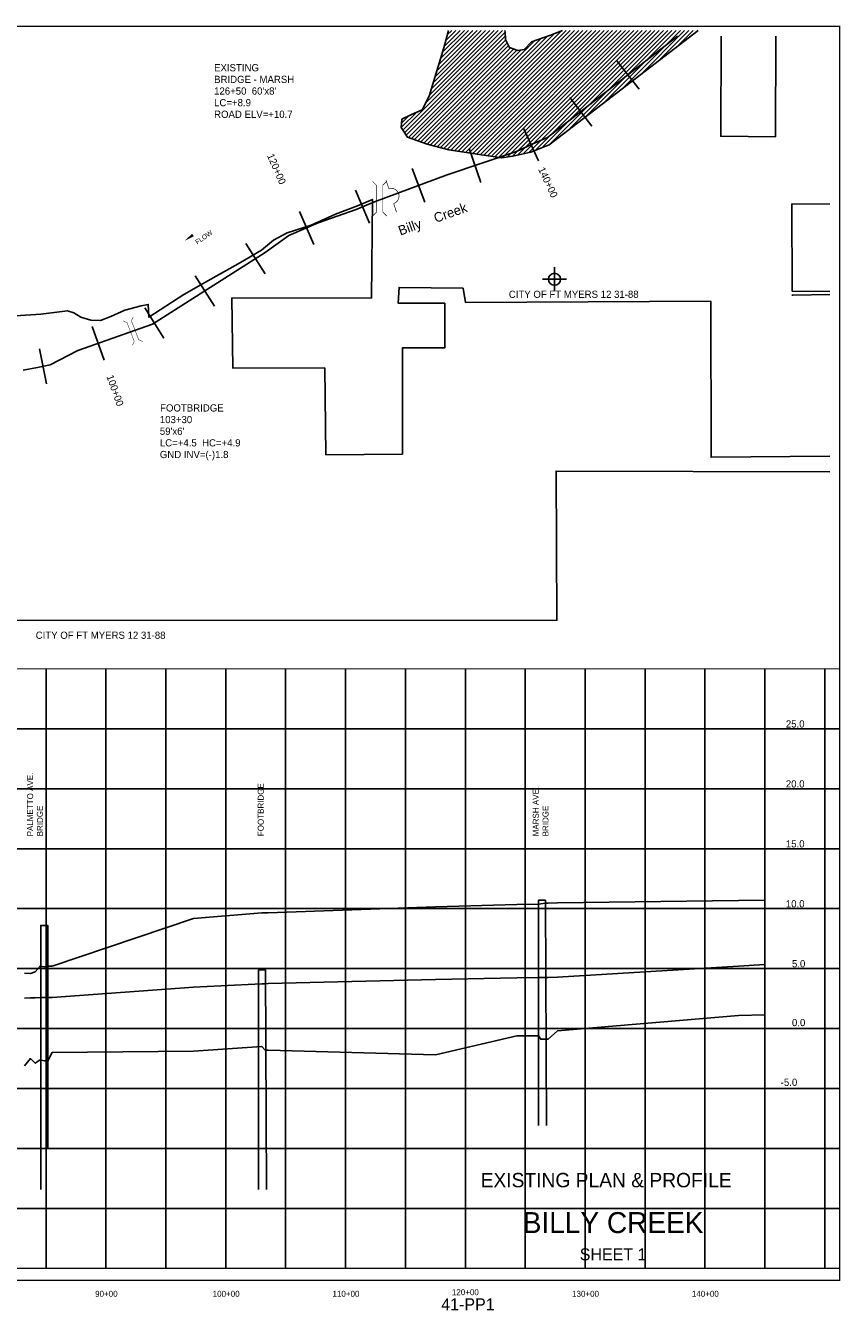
# Model space of a CAD drawing. Extents: x 216944 to 232954, y 836445 to 847160.
# Tile 2 of 2: x 226154 to 232954, y 836445 to 847160. Entities that reach past the tile are written whole.
import ezdxf
from ezdxf.enums import TextEntityAlignment as Align

# ---------------------------------------------------------------- set-up
doc = ezdxf.new("R2010")
doc.units = 0
doc.header["$LTSCALE"] = 800
doc.header["$PDMODE"] = 34
doc.header["$PDSIZE"] = 100
doc.linetypes.add('DASHED', pattern=[0])
doc.linetypes.add('STREAM', pattern=[0])
doc.layers.get('0').update_dxf_attribs({"linetype": 'CONTINUOUS'})
for name, color, linetype in [('BORDER', 1, 'CONTINUOUS'), ('CITY', 10, 'DASHED'), ('EXISTING', 7, 'CONTINUOUS'), ('GRID', 2, 'CONTINUOUS'), ('MAJROADS', 9, 'CONTINUOUS'), ('SEC', 2, 'CONTINUOUS'), ('STATIONS', 7, 'CONTINUOUS'), ('STRUCTTEXT', 7, 'CONTINUOUS'), ('STRUCTURES', 1, 'CONTINUOUS'), ('TEXT', 7, 'CONTINUOUS'), ('TRUNKS', 5, 'STREAM'), ('WETDBA', 12, 'CONTINUOUS'), ('WETFILL', 8, 'CONTINUOUS')]:
    doc.layers.add(name, color=color, linetype=linetype)

# ---------------------------------------------------------------- blocks, each defined once
blk = doc.blocks.new('BRIDGE')
at = {"layer": 'STRUCTURES', "color": 0, "const_width": 20}
for points in [[(-233.755842, -534.277494), (-101.17332, -401.694972), (-101.17332, 496.333298), (-233.755842, 628.915819)], [(244.100107, -534.277494), (111.517586, -401.694972), (111.517586, 496.333298), (244.100107, 628.915819)]]:
    blk.add_lwpolyline(points, dxfattribs=at)
blk = doc.blocks.new('FLARROW')
at = {"color": 0}
blk.add_lwpolyline([(-0.279745, 0.018706, 0, 0.05, 0), (-0.111925, 0.018706, 0, 0, -0.087559), (-0.012404, 0.001143, 0, 0, 0.245722), (0.075409, 0.012852, 0, 0, -0.309425), (0.212006, 0.014803, 0, 0, 0), (0.278354, 0.012852, 0, 0, 0)], format="xyseb", dxfattribs=at)
blk.add_text('FLOW', height=0.08, dxfattribs=at).set_placement((0.014916, -0.15692), align=Align.CENTER)
blk = doc.blocks.new('*X')
at = {"color": 0}
for p, q in [((229303.296565, 846289.31849), (230134.364862, 847120.386787)), ((229317.034925, 846267.70151), (230155.621175, 847106.28776)), ((229330.773284, 846246.08453), (230157.518892, 847072.830139)), ((229491.786251, 846513.163514), (230099.009523, 847120.386787)), ((229526.787277, 846583.519879), (230063.654184, 847120.386787)), ((229541.825391, 846633.913333), (230028.298845, 847120.386787)), ((229556.863506, 846684.306787), (229992.943506, 847120.386787)), ((229561.204762, 846158.317956), (230457.13434, 847054.247535)), ((229571.901621, 846734.700241), (229957.588167, 847120.386787)), ((229586.939736, 846785.093694), (229922.232828, 847120.386787)), ((229589.139702, 846150.897558), (230513.077161, 847074.835017)), ((229601.977851, 846835.487148), (229886.877489, 847120.386787)), ((229617.015965, 846885.880602), (229851.52215, 847120.386787)), ((229617.074643, 846143.477159), (230569.343505, 847095.746021)), ((229632.05408, 846936.274056), (229816.166811, 847120.386787)), ((229645.009583, 846136.05676), (230625.806825, 847116.854003)), ((229646.58162, 846986.156935), (229780.811472, 847120.386787)), ((229659.507157, 847034.437811), (229745.456133, 847120.386787)), ((229672.432694, 847082.718687), (229710.100794, 847120.386787)), ((229672.944523, 846128.636362), (230664.694948, 847120.386787)), ((229702.162322, 846122.498821), (230700.050287, 847120.386787)), ((229732.749658, 846117.730818), (230735.405626, 847120.386787)), ((229763.336994, 846112.962815), (230770.760965, 847120.386787)), ((229793.92433, 846108.194813), (230806.116304, 847120.386787)), ((229824.511667, 846103.42681), (230841.471644, 847120.386787)), ((229855.099003, 846098.658807), (230876.826983, 847120.386787)), ((229885.686339, 846093.890804), (230912.182322, 847120.386787)), ((229916.273675, 846089.122801), (230947.537661, 847120.386787)), ((229946.861012, 846084.354798), (230982.893, 847120.386787)), ((229977.448701, 846079.587149), (231018.248339, 847120.386787)), ((230008.110576, 846074.893685), (231053.603678, 847120.386787)), ((230038.772451, 846070.200221), (231088.959017, 847120.386787)), ((230069.434326, 846065.506757), (231124.314356, 847120.386787)), ((230100.096201, 846060.813293), (231159.669695, 847120.386787)), ((230132.464325, 846057.826077), (231195.025034, 847120.386787)), ((230175.285459, 846065.291873), (231230.380373, 847120.386787)), ((230218.106594, 846072.757668), (231265.735712, 847120.386787)), ((230263.076609, 846082.372344), (231301.091051, 847120.386787)), ((230308.124833, 846092.065229), (231336.44639, 847120.386787)), ((230353.173056, 846101.758114), (231371.801729, 847120.386787)), ((230406.098504, 846119.328222), (231407.157068, 847120.386787)), ((230463.659984, 846141.534363), (231442.512408, 847120.386787)), ((230521.221464, 846163.740504), (231477.867747, 847120.386787)), ((230667.364518, 846274.528219), (231513.223086, 847120.386787)), ((230819.709121, 846391.517483), (231548.578425, 847120.386787)), ((230972.053724, 846508.506747), (231583.933764, 847120.386787)), ((231124.398327, 846625.49601), (231619.289103, 847120.386787)), ((231276.742929, 846742.485274), (231654.644442, 847120.386787)), ((231429.087532, 846859.474538), (231689.999781, 847120.386787)), ((231581.432135, 846976.463802), (231725.35512, 847120.386787)), ((231733.776738, 847093.453066), (231760.710459, 847120.386787)), ((229348.638844, 846228.594751), (230161.060141, 847041.016048)), ((229374.754126, 846219.354694), (230172.877613, 847017.478182)), ((229400.869409, 846210.114638), (230184.695086, 846993.940315)), ((229426.984691, 846200.874581), (230201.616213, 846975.506103)), ((229453.099974, 846191.634525), (230227.623391, 846966.157942)), ((229479.215257, 846182.394469), (230253.630568, 846956.80978)), ((229505.334881, 846173.158754), (230290.144404, 846957.968277)), ((229533.269821, 846165.738355), (230401.191519, 847033.660053)), ((229289.558206, 846310.935469), (229417.976411, 846439.353674)), ((229291.455438, 846348.18804), (229352.217239, 846408.949842)), ((221811.241756, 843322.74708), (222552.024838, 844063.530162)), ((221894.138999, 843440.999662), (222559.647139, 844106.507802)), ((221977.036242, 843559.252244), (222550.244712, 844132.460714)), ((222059.933485, 843677.504826), (222513.746695, 844131.318036)), ((222389.704956, 844042.631636), (222455.384792, 844108.311472)), ((222610.581646, 843945.310274), (222715.040192, 844049.768821)), ((222614.797009, 843984.880976), (222702.74878, 844072.832747)), ((222620.290775, 844025.730082), (222673.133663, 844078.57297)), ((222883.733285, 843299.223098), (223670.447042, 844085.936855)), ((222892.241976, 843272.37645), (223691.644864, 844071.779338)), ((222906.011456, 843250.790591), (223712.447373, 844057.226508)), ((222910.575918, 843361.42107), (223642.20802, 844093.053173)), ((223005.872552, 843774.915756), (223374.21466, 844143.257864)), ((223021.490156, 843755.17802), (223406.201377, 844139.889241)), ((223037.107759, 843735.440285), (223436.729436, 844135.061962)), ((223052.725363, 843715.702549), (223467.257496, 844130.234682)), ((223067.244666, 843694.866514), (223497.785555, 844125.407403)), ((223069.876788, 843556.07728), (223613.968999, 844100.16949)), ((223077.08359, 843669.350098), (223528.313615, 844120.580123)), ((223086.922514, 843643.833683), (223557.490955, 844114.402124)), ((223096.761438, 843618.317268), (223585.729977, 844107.285807)), ((223188.707798, 843993.106341), (223342.207109, 844146.605652)), ((223201.904703, 844041.658585), (223308.661933, 844148.415815)), ((223210.316196, 844085.425417), (223267.990224, 844143.099445)), ((221728.344513, 843204.494498), (222478.957112, 843955.107097)), ((222589.410918, 843818.07353), (222754.405681, 843983.068292)), ((222593.084104, 843786.391376), (222768.215137, 843961.52241)), ((222596.467827, 843860.485778), (222740.596224, 844004.614175)), ((222597.877739, 843755.829672), (222785.916596, 843943.86853)), ((222603.524737, 843902.898026), (222727.331604, 844026.704894)), ((222924.011437, 843233.435233), (223733.249882, 844042.673678)), ((222946.137473, 843785.891355), (223107.349685, 843947.103567)), ((222958.140451, 843232.208908), (223751.843943, 844025.9124)), ((222980.810913, 843785.209456), (223159.028986, 843963.427529)), ((223006.640563, 843245.35368), (223765.424529, 844004.137646)), ((223045.98297, 843249.340748), (223779.005114, 843982.362893)), ((223081.41993, 843249.422369), (223792.5857, 843960.58814)), ((224310.695896, 843488.748842), (224826.85028, 844004.903226)), ((224340.034025, 843482.731632), (224854.897366, 843997.594973)), ((224373.721225, 843481.063492), (224882.944452, 843990.286719)), ((224457.715549, 843529.702478), (224903.232647, 843975.219576)), ((224676.994333, 843713.625923), (224915.266528, 843951.898118)), ((221645.44727, 843086.241916), (222442.295959, 843883.090605)), ((222142.830728, 843795.757408), (222226.481496, 843879.408176)), ((222602.671374, 843725.267968), (222813.382201, 843935.978795)), ((222617.003072, 843704.244328), (222840.847806, 843928.089061)), ((222637.208647, 843689.094563), (222874.049921, 843925.935837)), ((222738.345045, 843754.875622), (222913.215729, 843929.746307)), ((222807.443714, 843788.618952), (222952.381538, 843933.556776)), ((222842.117153, 843787.937052), (222988.173788, 843933.993687)), ((222876.790593, 843787.255153), (223023.680932, 843934.145492)), ((222911.464033, 843786.573254), (223059.188077, 843934.297298)), ((223116.544339, 843249.19144), (223797.291195, 843929.938295)), ((223151.361323, 843248.653085), (223800.329002, 843897.620763)), ((223186.178307, 843248.114729), (223808.73251, 843870.668933)), ((223363.513073, 843390.094156), (223817.136018, 843843.717102)), ((223704.977604, 843165.873262), (224393.678721, 843854.57438)), ((224016.658748, 843442.199067), (224433.541734, 843859.082053)), ((224047.188247, 843437.373227), (224467.052751, 843857.237731)), ((224076.472182, 843431.301824), (224498.344638, 843853.174279)), ((224095.207172, 843414.681474), (224536.078842, 843855.553144)), ((224106.532637, 843390.651601), (224575.733425, 843859.852388)), ((224228.371232, 843477.134857), (224628.847524, 843877.611148)), ((224269.533564, 843482.941849), (224708.684733, 843922.093019)), ((224346.921572, 843843.172569), (224353.815708, 843850.066706)), ((224696.565616, 843697.841867), (224929.846871, 843931.123121)), ((224715.773802, 843681.694714), (224940.46237, 843906.383281)), ((224737.21098, 843667.776553), (224919.540488, 843850.106061)), ((221629.699131, 843035.138437), (222426.059444, 843831.498751)), ((221672.005898, 843042.089866), (222416.502638, 843786.586606)), ((221714.312666, 843049.041295), (222405.511921, 843740.240549)), ((223381.01837, 843372.244114), (223831.96285, 843823.188594)), ((223383.880516, 843339.750922), (223847.496949, 843803.367354)), ((223397.286263, 843317.801329), (223863.031048, 843783.546114)), ((223412.622881, 843297.782609), (223875.650405, 843760.810132)), ((223428.410169, 843278.214557), (223886.2976, 843736.101988)), ((223579.915544, 843252.943237), (224138.560227, 843811.58792)), ((223600.745636, 843238.41799), (224163.425015, 843801.097368)), ((223611.188502, 843213.505517), (224187.878155, 843790.195169)), ((223622.861674, 843189.82335), (224212.331295, 843779.29297)), ((223634.705456, 843166.311793), (224241.636652, 843773.242989)), ((223668.423056, 843164.674054), (224277.132113, 843773.383111)), ((223996.322178, 843704.70521), (224113.678881, 843822.061913)), ((220193.745615, 842695.200433), (221129.712026, 843631.166844)), ((220217.448428, 842683.547907), (221179.58198, 843645.681458)), ((220246.52502, 842677.26916), (221217.104286, 843647.848426)), ((220263.227267, 842658.616068), (221254.626593, 843650.015393)), ((220278.031673, 842638.065134), (221278.963185, 843638.996647)), ((220296.879002, 842621.557124), (221303.183863, 843627.861986)), ((220488.179999, 843201.766851), (220904.850728, 843618.43758)), ((221506.472913, 843512.952984), (221621.887716, 843628.367787)), ((221518.157254, 843559.992663), (221605.631638, 843647.467048)), ((221529.841594, 843607.032343), (221586.476248, 843663.666997)), ((221541.525934, 843654.072022), (221552.125032, 843664.67112)), ((221756.502304, 843055.875594), (222329.855294, 843629.228584)), ((223444.359587, 843258.808636), (223853.787322, 843668.236372)), ((223483.630703, 843262.724413), (223867.401209, 843646.494919)), ((223518.791346, 843262.529716), (223893.161352, 843636.899723)), ((223549.353445, 843257.736477), (223929.113221, 843637.496253)), ((220317.60683, 842606.929614), (221327.404541, 843616.727324)), ((220345.198956, 842599.1664), (221351.625219, 843605.592663)), ((220380.350127, 842598.962232), (221361.415127, 843580.027232)), ((220415.501298, 842598.758064), (221370.804683, 843554.061449)), ((220450.788064, 842598.689491), (221380.194238, 843528.095665)), ((220460.852895, 843245.150425), (220816.133134, 843600.430664)), ((220474.203284, 843223.145475), (220866.013923, 843614.956114)), ((220502.156715, 843180.388228), (220935.337276, 843613.568789)), ((220513.065169, 843155.941343), (220968.201513, 843611.077686)), ((220518.191296, 843055.001453), (221079.139884, 843615.950041)), ((220519.858166, 843127.379001), (221003.453551, 843610.974386)), ((220526.651163, 843098.816658), (221040.738097, 843612.903593)), ((220673.150416, 843492.803285), (220760.124467, 843579.777336)), ((221321.918304, 843045.555662), (221806.356152, 843529.99351)), ((221359.32971, 843118.322407), (221760.791975, 843519.784673)), ((221434.152523, 843263.855898), (221697.990987, 843527.694363)), ((221459.735552, 843324.794266), (221682.537395, 843547.59611)), ((221471.419892, 843371.833946), (221666.480749, 843566.894803)), ((221483.104233, 843418.873625), (221650.424103, 843586.193496)), ((221494.788573, 843465.913305), (221634.969442, 843606.094174)), ((221704.575574, 843322.146915), (221914.411363, 843531.982704)), ((221796.262853, 843060.280804), (222294.159256, 843558.177206)), ((221814.252356, 843467.179036), (221887.47932, 843540.406)), ((220447.801442, 843267.454311), (220599.434995, 843419.087864)), ((220487.092722, 842599.63881), (221377.037258, 843489.583346)), ((220523.397379, 842600.588128), (221384.208299, 843461.399047)), ((220819.168241, 842861.003651), (221398.532737, 843440.368146)), ((220915.056254, 842921.536325), (221408.46373, 843414.943801)), ((221323.407674, 843011.689693), (221762.737748, 843451.019767)), ((221396.741116, 843191.089153), (221714.968067, 843509.316103)), ((221594.898792, 843177.114794), (221845.38786, 843427.603862)), ((221836.023402, 843064.686013), (222271.906112, 843500.568724)), ((223741.532151, 843167.072471), (223985.034165, 843410.574484)), ((224152.405044, 843401.168668), (224193.214551, 843441.978175)), ((220433.311885, 843323.675432), (220442.382945, 843332.746492)), ((220436.743591, 843291.751799), (220523.995302, 843379.00351)), ((220954.273482, 842925.398213), (221393.88663, 843365.011361)), ((221355.878804, 843008.805484), (221651.745589, 843304.67227)), ((221875.783951, 843069.091223), (222171.49587, 843364.803143)), ((223782.524216, 843172.709196), (223988.047425, 843378.232405)), ((223826.123124, 843180.952766), (224002.160876, 843356.990517)), ((223878.764166, 843198.238468), (224005.831856, 843325.306158)), ((220993.42588, 842929.195273), (221356.895443, 843292.664836)), ((221019.934193, 842920.348247), (221319.904257, 843220.318311)), ((221485.22201, 843032.082673), (221719.408797, 843266.26946)), ((221914.3472, 843072.299134), (222115.770984, 843273.722918)), ((221952.369272, 843074.965867), (222074.664903, 843197.261498)), ((223953.781311, 843237.900274), (223984.88204, 843269.001003)), ((221046.442507, 842911.501221), (221282.913071, 843147.971785)), ((221388.349934, 843005.921275), (221540.753431, 843158.324772)), ((221485.763323, 842997.268647), (221595.347947, 843106.853271)), ((221990.391345, 843077.6326), (222056.545443, 843143.786698)), ((221080.72605, 842910.429426), (221245.921885, 843075.62526)), ((221141.56998, 842935.918016), (221208.930698, 843003.278735)), ((221420.821064, 843003.037066), (221429.761272, 843011.977274)), ((220204.084403, 842740.894559), (220379.716327, 842916.526483)), ((220243.162962, 842815.328458), (220354.471729, 842926.637224)), ((220250.389266, 842857.910101), (220321.732907, 842929.253742)), ((220559.702037, 842601.537446), (220808.843679, 842850.679089)), ((220596.006694, 842602.486765), (220773.329752, 842779.809823)), ((220656.355923, 842627.480654), (220709.701378, 842680.826109))]:
    blk.add_line(p, q, dxfattribs=at)
blk = doc.blocks.new('WEIR')
at = {"layer": 'STRUCTURES', "color": 0, "const_width": 30}
blk.add_lwpolyline([(13.092958, 760.705662), (13.092958, 358.309611, -1), (13.092958, -331.690389), (13.092958, -734.086439)], format="xyb", dxfattribs=at)

msp = doc.modelspace()

# ---------------------------------------------------------------- linework, layer by layer
at = {"layer": 'BORDER', "color": 0, "const_width": 10}
msp.add_lwpolyline([(216949.303451, 836695.323509), (232949.303451, 836695.323509), (232949.303451, 847155.323509), (216949.303451, 847155.323509)], close=True, dxfattribs=at)
for points in [[(216949.303451, 841795.323509), (232949.303451, 841795.323509)], [(216949.303451, 836795.323509), (232949.303451, 836795.323509)]]:
    msp.add_lwpolyline(points, dxfattribs=at)
at = {"layer": 'CITY', "color": 0}
for points in [[(232417.044294, 847071.70863), (232413.876223, 846234.204925), (231955.987222, 846238.698908), (231960.240897, 847071.70863)], [(225303.208709, 844691.15398), (226279.923232, 844752.841757), (226503.158777, 844782.322575), (226556.042322, 844764.069919), (226615.518488, 844729.275786), (226698.153548, 844704.372651), (226777.510895, 844702.620143), (226865.178242, 844735.577047), (226980.976843, 844788.338676), (227118.245889, 844822.88691), (227177.78198, 844836.03909), (227182.607629, 844728.567018), (227475.483099, 844918.333197), (227654.171961, 845022.269258), (227947.012303, 845183.928978), (228122.394522, 845287.869172), (228221.699174, 845372.064565), (228337.508108, 845433.0928), (228537.640551, 845497.322292), (228739.459377, 845588.002854), (228923.066875, 845658.866294), (229048.039951, 845710.83092), (229039.489741, 844888.271944), (227874.960285, 844889.675154), (227883.086787, 844304.44067), (228650.229848, 844305.135191), (228660.021292, 843581.240142), (229299.088236, 843586.781742), (229300.703264, 844474.585426), (229652.353212, 844472.521719), (229652.627163, 844844.556705), (229262.636431, 844846.659955), (229271.066281, 844977.261991), (229805.080734, 844969.981266), (229824.773874, 844852.570671), (231872.454839, 844862.604085), (231874.933597, 843560.415829), (232865.865845, 843570.08654)], [(232865.865845, 844943.476262), (232552.873556, 844945.05377), (232550.478187, 845674.172513), (232865.865845, 845671.430567)], [(232865.865845, 843438.090261), (230582.067206, 843445.884796), (230588.600398, 842199.68481), (225294.18502, 842200.615612)]]:
    msp.add_lwpolyline(points, dxfattribs=at)
at = {"layer": 'EXISTING', "color": 0, "linetype": 'DASHED'}
for p, q in [((230435.29852, 839865.323509), (230435.29852, 837986.713464)), ((230493.303451, 839865.323509), (230435.29852, 839865.323509)), ((230501.46442, 837986.713464), (230493.303451, 839865.323509)), ((228098.29852, 839284.323509), (228098.29852, 837451.405855)), ((228156.303451, 839284.323509), (228098.29852, 839284.323509)), ((228164.265925, 837451.405855), (228156.303451, 839284.323509))]:
    msp.add_line(p, q, dxfattribs=at)
at = {"layer": 'EXISTING', "color": 0}
for points in [[(226144.303451, 839256.323509), (226194.303451, 839254.323509), (226234.303451, 839269.323509), (226274.303451, 839316.323509), (226309.303451, 839310.323509), (226339.303451, 839316.323509), (226374.303451, 839316.323509), (227554.303451, 839713.323509), (228124.303451, 839759.323509), (228154.303451, 839760.323509), (228157.303451, 839760.323509), (228177.303451, 839761.323509), (229574.303451, 839811.323509), (230254.303451, 839829.323509), (230434.303451, 839833.323509), (230454.303451, 839835.323509), (230494.303451, 839842.323509), (230514.303451, 839842.323509), (230594.303451, 839843.323509), (232104.303451, 839863.323509), (232324.303451, 839865.457838)], [(232324.303451, 839328.457838), (232104.303451, 839315.323509), (230594.303451, 839223.323509), (230514.303451, 839222.323509), (230494.303451, 839222.323509), (230454.303451, 839222.323509), (230434.303451, 839221.323509), (230254.303451, 839217.323509), (229574.303451, 839204.323509), (228177.303451, 839170.323509), (228157.303451, 839169.323509), (228154.303451, 839169.323509), (228124.303451, 839168.323509), (227554.303451, 839140.323509), (226374.303451, 839053.323509), (226339.303451, 839053.323509), (226309.303451, 839053.323509), (226274.303451, 839053.323509), (226234.303451, 839052.323509), (226194.303451, 839050.323509), (226144.303451, 839049.323509)]]:
    msp.add_lwpolyline(points, dxfattribs=at)
at = {"layer": 'EXISTING', "color": 0, "linetype": 'DASHED'}
for points in [[(226338.303451, 837795.323509), (226338.303451, 839655.323509), (226280.29852, 839655.323509), (226280.29852, 837451.405855)], [(226144.303451, 838485.323509), (226194.303451, 838545.323509), (226234.303451, 838505.323509), (226274.303451, 838535.323509), (226309.303451, 838525.323509), (226339.303451, 838525.323509), (226374.303451, 838595.323509), (227554.303451, 838605.323509), (228124.303451, 838645.323509), (228154.303451, 838615.323509), (228157.303451, 838615.323509), (228177.303451, 838615.323509), (229574.303451, 838575.323509), (230254.303451, 838735.323509), (230434.303451, 838735.323509), (230454.303451, 838705.323509), (230494.303451, 838705.323509), (230514.303451, 838705.323509), (230594.303451, 838775.323509), (232104.303451, 838905.323509), (232324.303451, 838910.248882)]]:
    msp.add_lwpolyline(points, dxfattribs=at)
at = {"layer": 'GRID', "color": 0}
for points in [[(226324.303451, 836795.323509), (226324.303451, 841795.323509)], [(226824.303451, 836795.323509), (226824.303451, 841795.323509)], [(227324.303451, 836795.323509), (227324.303451, 841795.323509)], [(227824.303451, 836795.323509), (227824.303451, 841795.323509)], [(228324.303451, 836795.323509), (228324.303451, 841795.323509)], [(228824.303451, 836795.323509), (228824.303451, 841795.323509)], [(229324.303451, 836795.323509), (229324.303451, 841795.323509)], [(229824.303451, 836795.323509), (229824.303451, 841795.323509)], [(230324.303451, 836795.323509), (230324.303451, 841795.323509)], [(230824.303451, 836795.323509), (230824.303451, 841795.323509)], [(231324.303451, 836795.323509), (231324.303451, 841795.323509)], [(231824.303451, 836795.323509), (231824.303451, 841795.323509)], [(232324.303451, 836795.323509), (232324.303451, 841795.323509)], [(232824.303451, 836795.323509), (232824.303451, 841795.323509)], [(216949.303451, 841295.323509), (232949.303451, 841295.323509)], [(216949.303451, 840795.323509), (232949.303451, 840795.323509)], [(216949.303451, 840295.323509), (232949.303451, 840295.323509)], [(216949.303451, 839795.323509), (232949.303451, 839795.323509)], [(216949.303451, 839295.323509), (232949.303451, 839295.323509)], [(216949.303451, 838795.323509), (232949.303451, 838795.323509)], [(216949.303451, 838295.323509), (232949.303451, 838295.323509)], [(216949.303451, 837795.323509), (232949.303451, 837795.323509)], [(216949.303451, 837295.323509), (232949.303451, 837295.323509)]]:
    msp.add_lwpolyline(points, dxfattribs=at)
at = {"layer": 'MAJROADS', "color": 0}
msp.add_lwpolyline([(232549.722996, 844912.68761), (232558.102119, 844912.625778), (232865.865845, 844918.047793)], dxfattribs=at)
at = {"layer": 'SEC', "color": 0}
msp.add_point((230568.352872, 845045.206159), dxfattribs=at)
at = {"layer": 'STATIONS', "color": 0}
for p, q in [((231089.483102, 846867.552801), (231273.878299, 846630.912966)), ((230695.083377, 846560.227474), (230879.478574, 846323.587639)), ((230309.676317, 846304.882437), (230436.073085, 846032.80918)), ((229856.654554, 846137.180242), (229952.685073, 845852.965289)), ((229381.32672, 845968.694412), (229485.573665, 845687.389285)), ((228908.615377, 845788.958089), (229023.644207, 845511.887037)), ((228439.070343, 845610.926661), (228558.477373, 845335.714087)), ((227992.022202, 845343.006445), (228152.843579, 845089.754624)), ((227569.935834, 845074.970817), (227730.75721, 844821.718996)), ((227147.849465, 844806.935189), (227308.670842, 844553.683368)), ((226708.537286, 844652.042354), (226808.27305, 844369.106358)), ((226269.830272, 844466.265777), (226328.411145, 844172.040894))]:
    msp.add_line(p, q, dxfattribs=at)
at = {"layer": 'TRUNKS', "color": 0}
msp.add_lwpolyline([(226133.114218, 844287.411187), (226253.821156, 844310.134087), (226359.198456, 844331.114958), (226589.658488, 844451.090659), (227213.713817, 844671.071983), (228154.207138, 845268.309271), (228350.335713, 845408.917218), (228595.68642, 845515.368021), (228913.260622, 845628.473396), (229065.69288, 845691.757179), (229672.425709, 845916.602152), (230249.927751, 846111.728482), (230387.093081, 846175.451225), (230510.79622, 846226.464283), (231595.523408, 847071.70863)], dxfattribs=at)
at = {"layer": 'WETDBA', "color": 0}
for points in [[(230369.862959, 846105.349227), (230219.61034, 846073.019844), (230126.455447, 846056.778439), (229977.303337, 846079.6094), (229687.368449, 846124.804914), (229505.26823, 846173.176458), (229339.93046, 846231.675933), (229288.715879, 846312.260851), (229293.85306, 846379.630993), (229374.025828, 846419.905238), (229462.83588, 846459.204299), (229523.34481, 846571.984008), (229643.457735, 846974.488256), (229682.517026, 847120.386787)], [(230155.043079, 847120.386787), (230155.415525, 847109.913456), (230159.102191, 847044.915862), (230192.262133, 846978.868385), (230261.204312, 846954.087432), (230315.836497, 846961.413568), (230376.282709, 847024.493377), (230534.248041, 847082.626099), (230635.256933, 847120.386787)], [(231768.850102, 847120.386787), (230524.987644, 846165.193425), (230369.862959, 846105.349227)]]:
    msp.add_lwpolyline(points, dxfattribs=at)

# ---------------------------------------------------------------- block references
at = {"layer": 'STRUCTTEXT', "color": 0, "xscale": 0.1875, "yscale": 0.1875, "zscale": 0.1875, "rotation": 18.134774}
msp.add_blockref('WEIR', (229204.200179, 845735.334341), dxfattribs=at)
at = {"layer": 'STRUCTURES', "color": 0, "xscale": 0.25, "yscale": 0.25, "zscale": 0.25}
msp.add_blockref('BRIDGE', (229107.336842, 845705.281758), dxfattribs=at)
at = {"layer": 'STRUCTURES', "color": 0, "xscale": 0.1875, "yscale": 0.1875, "zscale": 0.1875, "rotation": 21.054625}
msp.add_blockref('BRIDGE', (227050.911402, 844603.701372), dxfattribs=at)
at = {"layer": 'TRUNKS', "color": 0, "xscale": 500, "yscale": 500, "zscale": 500, "rotation": 35}
msp.add_blockref('FLARROW', (227601.326239, 845438.990646), dxfattribs=at)
at = {"layer": 'WETFILL', "color": 0}
msp.add_blockref('*X', (0, 0), dxfattribs=at)
msp.add_blockref('*X', (0, 0), dxfattribs=at)
msp.add_blockref('*X', (0, 0), dxfattribs=at)
msp.add_blockref('*X', (0, 0), dxfattribs=at)
msp.add_blockref('*X', (0, 0), dxfattribs=at)
msp.add_blockref('*X', (0, 0), dxfattribs=at)

# ---------------------------------------------------------------- texts
at = {"layer": 'CITY', "color": 0}
for p in [(230187.180021, 844889.885491), (226237.924863, 842046.06217)]:
    msp.add_text('CITY OF FT MYERS 12 31-88', height=60, dxfattribs=at).set_placement(p)
at = {"layer": 'EXISTING', "color": 0}
for s, p in [('EXISTING', (227726.870644, 846779.840168)), ('BRIDGE - MARSH', (227726.870644, 846682.697311)), ("126+50  60'x8'", (227726.870644, 846585.554454)), ('LC=+8.9', (227726.870644, 846488.411597)), ('ROAD ELV=+10.7', (227726.870644, 846391.26874)), ('FOOTBRIDGE', (227276.323092, 843942.188553)), ('103+30', (227274.110286, 843845.045696)), ("59'x6'", (227274.110286, 843747.902839)), ('GND INV=(-)1.8', (227274.110286, 843553.617124)), ('LC=+4.5  HC=+4.9', (227274.110286, 843650.759982))]:
    msp.add_text(s, height=60, dxfattribs=at).set_placement(p)
for s, p in [('PALMETTO AVE.', (226216.427033, 840398.50582)), ('FOOTBRIDGE', (228141.040251, 840399.957546)), ('MARSH AVE.', (230437.32149, 840398.50582)), ('BRIDGE', (226297.379414, 840398.50582)), ('BRIDGE', (226297.379414, 840398.50582)), ('BRIDGE', (230518.273871, 840398.50582)), ('BRIDGE', (230518.273871, 840398.50582))]:
    msp.add_text(s, height=50, rotation=90, dxfattribs=at).set_placement(p)
for s, height, p in [('EXISTING PLAN & PROFILE', 120, (230999.34977, 837471.051716)), ('41-PP1', 100, (229845.781189, 836444.990186))]:
    msp.add_text(s, height=height, dxfattribs=at).set_placement(p, align=Align.CENTER)
at = {"layer": 'STATIONS', "color": 0}
for s, rotation, p in [('120+00', 293.454672, (228220.925454, 845953.645907)), ('140+00', 294.918114, (230487.138072, 845841.024594)), ('100+00', 289.417703, (226872.514338, 844107.757558))]:
    msp.add_text(s, height=60, rotation=rotation, dxfattribs=at).set_placement(p, align=Align.CENTER)
at = {"layer": 'TEXT', "color": 0}
for s, p in [('25.0', (232499.632758, 841305.980212)), ('20.0', (232499.632758, 840805.980212)), ('15.0', (232499.632758, 840305.980212)), ('10.0', (232499.632758, 839805.980212)), ('5.0', (232550.632758, 839305.980212)), ('0.0', (232550.632758, 838815.039097)), ('-5.0', (232456.778202, 838316.87826))]:
    msp.add_text(s, height=60, dxfattribs=at).set_placement(p)
for s, height, p in [('BILLY CREEK', 175, (231057.735783, 837089.109883)), ('SHEET 1', 100, (231057.735783, 836862.368588)), ('90+00', 50, (226827.586035, 836557.589276)), ('100+00', 50, (227827.586035, 836557.589276)), ('110+00', 50, (228827.586035, 836557.589276)), ('120+00', 50, (229824.185542, 836571.191248)), ('130+00', 50, (230827.586035, 836557.589276)), ('140+00', 50, (231827.586035, 836557.589276))]:
    msp.add_text(s, height=height, dxfattribs=at).set_placement(p, align=Align.CENTER)
at = {"layer": 'TRUNKS', "color": 0}
msp.add_text('Billy    Creek', height=80, rotation=19.629442, dxfattribs=at).set_placement((229281.547908, 845409.153433))

doc.saveas('drawing.dxf')
